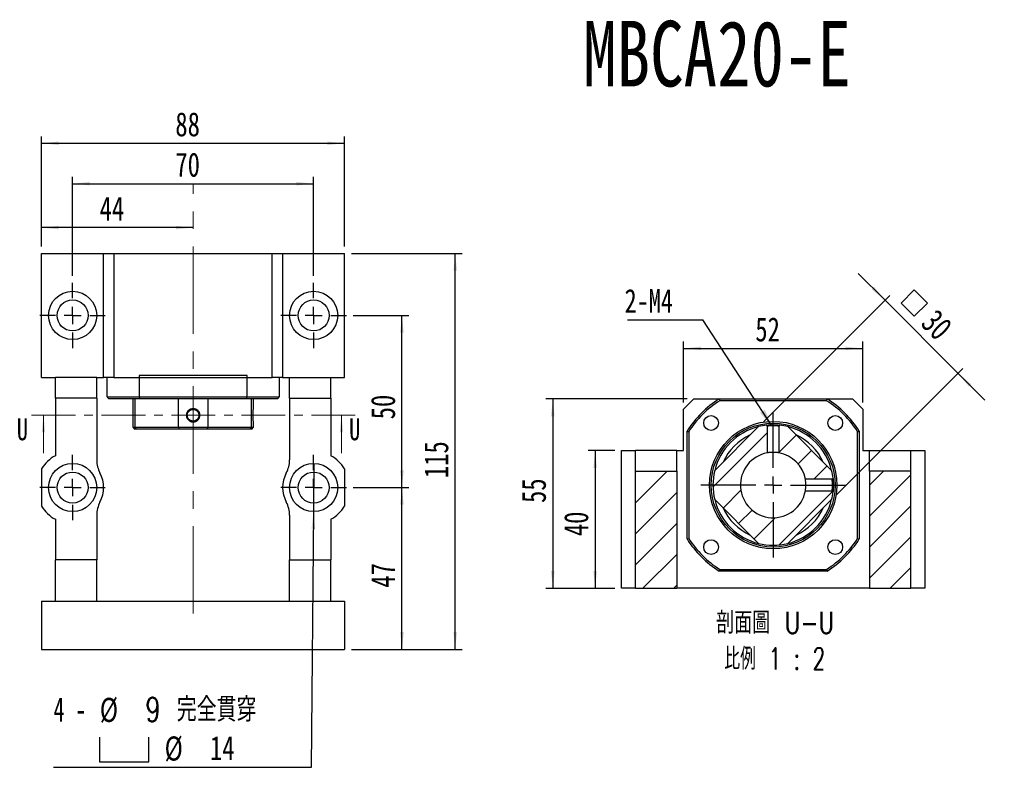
# Model space of a CAD drawing. Header units: millimetres. Extents: x 26 to 279, y 10 to 201.
# Tile 2 of 9: x 37 to 180, y 92 to 201. Entities that reach past the tile are written whole.
import ezdxf

# ---------------------------------------------------------------- set-up
doc = ezdxf.new("R2010")
doc.units = ezdxf.units.MM
doc.linetypes.add('CENTER', pattern=[10.16, 6.35, -1.27, 1.27, -1.27])
doc.linetypes.add('CENTERX2', pattern=[20.32, 12.7, -2.54, 2.54, -2.54])
doc.layers.add('FORMAT', color=7, linetype='Continuous')
doc.styles.add('SLDTEXTSTYLE0', font='TXT', dxfattribs={"width": 0.75})
doc.styles.add('SLDTEXTSTYLE1', font='TXT', dxfattribs={"width": 0.75, "bigfont": 'bigfont'})
doc.styles.add('SLDTEXTSTYLE3', font='TXT', dxfattribs={"width": 0.666667})
doc.styles.add('SLDTEXTSTYLE4', font='TXT', dxfattribs={"width": 0.65625, "bigfont": 'bigfont'})
doc.dimstyles.new('SLDDIMSTYLE2', dxfattribs={"dimtxt": 0.18, "dimasz": 2.5, "dimexe": 0, "dimexo": 0.0625, "dimgap": 0, "dimtad": 0, "dimtih": 1, "dimtoh": 1, "dimdec": 0, "dimrnd": 1e-09, "dimzin": 0, "dimdsep": 46, "dimtxsty": 'Standard', "dimsah": 1, "dimcen": 0.09, "dimadec": 0, "dimazin": 0, "dimtfac": 2.5, "dimtdec": 0, "dimtofl": 0, "dimtmove": 0, "dimatfit": 3, "dimfxl": 0, "dimfrac": 2, "dimtolj": 1, "dimtzin": 0, "dimarcsym": 0})
doc.dimstyles.new('SLDDIMSTYLE3', dxfattribs={"dimtxt": 3.5, "dimasz": 2.5, "dimexe": 0, "dimexo": 0.0625, "dimgap": 0.875, "dimtad": 1, "dimlfac": 2, "dimrnd": 1e-09, "dimzin": 12, "dimdsep": 46, "dimtxsty": 'SLDTEXTSTYLE0', "dimsah": 1, "dimcen": 0.09, "dimadec": 0, "dimazin": 3, "dimtfac": 1, "dimtofl": 0, "dimtmove": 0, "dimatfit": 3, "dimfxl": 0, "dimfrac": 2, "dimtolj": 1, "dimtzin": 12, "dimarcsym": 0})
doc.dimstyles.new('SLDDIMSTYLE4', dxfattribs={"dimtxt": 3.5, "dimasz": 2.5, "dimexe": 0, "dimexo": 0.0625, "dimgap": 0.875, "dimtad": 0, "dimtih": 1, "dimtoh": 1, "dimdec": 6, "dimlfac": 2, "dimrnd": 1e-09, "dimzin": 12, "dimdsep": 46, "dimtxsty": 'SLDTEXTSTYLE0', "dimblk1": 'NONE', "dimsah": 1, "dimcen": 0, "dimadec": 0, "dimazin": 3, "dimtfac": 1, "dimtmove": 0, "dimatfit": 3, "dimldrblk": 'NONE', "dimfxl": 0, "dimfrac": 2, "dimtolj": 1, "dimtzin": 12, "dimarcsym": 0})
doc.dimstyles.new('SLDDIMSTYLE5', dxfattribs={"dimtxt": 3.5, "dimasz": 2.5, "dimexe": 0, "dimexo": 0.0625, "dimgap": 0.875, "dimtad": 1, "dimlfac": 2, "dimrnd": 1e-09, "dimzin": 12, "dimdsep": 46, "dimtxsty": 'SLDTEXTSTYLE0', "dimsah": 1, "dimcen": 0.09, "dimadec": 0, "dimazin": 3, "dimtfac": 1, "dimtmove": 0, "dimatfit": 0, "dimfxl": 0, "dimfrac": 2, "dimtolj": 1, "dimtzin": 12, "dimarcsym": 0})

# ---------------------------------------------------------------- blocks, each defined once
blk = doc.blocks.new('_D_1')
at = {"layer": 'FORMAT', "color": 7}
for p, q in [((44.57, 163.78), (44.57, 178.16)), ((79.57, 163.78), (79.57, 178.16)), ((44.57, 177.16), (79.57, 177.16))]:
    blk.add_line(p, q, dxfattribs=at)
for points in [[(44.57, 177.16), (47.07, 176.91), (47.07, 177.41)], [(79.57, 177.16), (77.07, 177.41), (77.07, 176.91)]]:
    blk.add_solid(points, dxfattribs=at)
at = {"layer": 'FORMAT', "color": 7, "insert": (59.49, 181.68), "char_height": 3.5, "attachment_point": 1, "style": 'SLDTEXTSTYLE0'}
blk.add_mtext('70', dxfattribs=at)
blk = doc.blocks.new('_D_2')
at = {"layer": 'FORMAT', "color": 7}
for p, q in [((85.32, 158.03), (93.4, 158.03)), ((92.4, 133.03), (92.4, 158.03)), ((85.32, 133.03), (93.4, 133.03))]:
    blk.add_line(p, q, dxfattribs=at)
for points in [[(92.4, 158.03), (92.15, 155.53), (92.65, 155.53)], [(92.4, 133.03), (92.65, 135.53), (92.15, 135.53)]]:
    blk.add_solid(points, dxfattribs=at)
at = {"layer": 'FORMAT', "color": 7, "insert": (87.89, 142.94), "char_height": 3.5, "attachment_point": 1, "rotation": 90, "style": 'SLDTEXTSTYLE0'}
blk.add_mtext('50', dxfattribs=at)
blk = doc.blocks.new('SW_SYMBOL_HOLE_SPOT')
at = {"layer": 'FORMAT', "color": 0}
for p, q in [((0, 875), (0, 75)), ((1600, 75), (1600, 875)), ((0, 75), (1600, 75))]:
    blk.add_line(p, q, dxfattribs=at)
blk = doc.blocks.new('_D_3')
at = {"layer": 'FORMAT'}
for p, q in [((79.6, 136.53), (79.55, 129.53)), ((79.55, 129.53), (79.23, 92.37)), ((79.23, 92.37), (41.8, 92.37))]:
    blk.add_line(p, q, dxfattribs=at)
blk.add_solid([(79.55, 129.53), (79.27, 127.03), (79.77, 127.03)], dxfattribs=at)
at = {"layer": 'FORMAT', "xscale": 0.004470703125, "yscale": 0.004470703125, "zscale": 0.004470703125}
blk.add_blockref('SW_SYMBOL_HOLE_SPOT', (48.48, 92.86), dxfattribs=at)
at = {"layer": 'FORMAT', "char_height": 3.5, "attachment_point": 1}
for s, insert, style in [('4 -', (41.8, 102.54), 'SLDTEXTSTYLE3'), ('%%c', (48.52, 102.49), 'SLDTEXTSTYLE0'), ('9 \\M+18AAE\\M+19153\\M+18AD1\\M+190FA', (55.12, 102.54), 'SLDTEXTSTYLE1'), ('%%c', (57.93, 96.88), 'SLDTEXTSTYLE0'), ('14', (64.52, 96.94), 'SLDTEXTSTYLE0')]:
    blk.add_mtext(s, dxfattribs=dict(at, insert=insert, style=style))
blk = doc.blocks.new('_NONE')
blk = doc.blocks.new('_D_4')
at = {"layer": 'FORMAT', "color": 7}
for p, q in [((85.32, 133.03), (93.4, 133.03)), ((92.4, 109.53), (92.4, 133.03)), ((85.07, 109.53), (93.4, 109.53))]:
    blk.add_line(p, q, dxfattribs=at)
for points in [[(92.4, 133.03), (92.15, 130.53), (92.65, 130.53)], [(92.4, 109.53), (92.65, 112.03), (92.15, 112.03)]]:
    blk.add_solid(points, dxfattribs=at)
at = {"layer": 'FORMAT', "color": 7, "insert": (87.89, 118.49), "char_height": 3.5, "attachment_point": 1, "rotation": 90, "style": 'SLDTEXTSTYLE0'}
blk.add_mtext('47', dxfattribs=at)
blk = doc.blocks.new('_D_5')
at = {"layer": 'FORMAT', "color": 7}
for p, q in [((85.07, 167.03), (101.13, 167.03)), ((100.13, 109.53), (100.13, 167.03)), ((85.07, 109.53), (101.13, 109.53))]:
    blk.add_line(p, q, dxfattribs=at)
for points in [[(100.13, 167.03), (99.88, 164.53), (100.38, 164.53)], [(100.13, 109.53), (100.38, 112.03), (99.88, 112.03)]]:
    blk.add_solid(points, dxfattribs=at)
at = {"layer": 'FORMAT', "color": 7, "insert": (95.62, 134.4), "char_height": 3.5, "attachment_point": 1, "rotation": 90, "style": 'SLDTEXTSTYLE0'}
blk.add_mtext('115', dxfattribs=at)
blk = doc.blocks.new('_D_6')
at = {"layer": 'FORMAT', "color": 7}
for p, q in [((40.07, 168.03), (40.07, 171.78)), ((62.07, 170.78), (40.07, 170.78))]:
    blk.add_line(p, q, dxfattribs=at)
for points in [[(40.07, 170.78), (42.57, 170.53), (42.57, 171.03)], [(62.07, 170.78), (59.57, 171.03), (59.57, 170.53)]]:
    blk.add_solid(points, dxfattribs=at)
at = {"layer": 'FORMAT', "color": 7, "insert": (48.49, 175.29), "char_height": 3.5, "attachment_point": 1, "style": 'SLDTEXTSTYLE0'}
blk.add_mtext('44', dxfattribs=at)
blk = doc.blocks.new('_D_7')
at = {"layer": 'FORMAT', "color": 7}
for p, q in [((40.07, 168.03), (40.07, 184.03)), ((40.07, 183.03), (84.07, 183.03)), ((84.07, 168.03), (84.07, 184.03))]:
    blk.add_line(p, q, dxfattribs=at)
for points in [[(40.07, 183.03), (42.57, 182.78), (42.57, 183.28)], [(84.07, 183.03), (81.57, 183.28), (81.57, 182.78)]]:
    blk.add_solid(points, dxfattribs=at)
at = {"layer": 'FORMAT', "color": 7, "insert": (59.49, 187.54), "char_height": 3.5, "attachment_point": 1, "style": 'SLDTEXTSTYLE0'}
blk.add_mtext('88', dxfattribs=at)
blk = doc.blocks.new('SW_CENTERMARKSYMBOL_3')
at = {"layer": 'FORMAT', "color": 0}
for p, q in [((0, 2.5), (0, 4.75)), ((-2.5, 0), (-4.75, 0)), ((0, 0), (-1.25, 0)), ((0, 0), (0, 1.25)), ((0, 0), (0, -1.25)), ((0, 0), (1.25, 0)), ((2.5, 0), (4.75, 0)), ((0, -2.5), (0, -4.75))]:
    blk.add_line(p, q, dxfattribs=at)
blk = doc.blocks.new('SW_CENTERMARKSYMBOL_4')
at = {"layer": 'FORMAT', "color": 0}
for p, q in [((0, 2.5), (0, 4.75)), ((-2.5, 0), (-4.75, 0)), ((0, 0), (-1.25, 0)), ((0, 0), (0, 1.25)), ((0, 0), (0, -1.25)), ((0, 0), (1.25, 0)), ((2.5, 0), (4.75, 0)), ((0, -2.5), (0, -4.75))]:
    blk.add_line(p, q, dxfattribs=at)
blk = doc.blocks.new('SW_CENTERMARKSYMBOL_5')
at = {"layer": 'FORMAT', "color": 0}
for p, q in [((0, 2.5), (0, 4.75)), ((-2.5, 0), (-4.75, 0)), ((0, 0), (-1.25, 0)), ((0, 0), (0, 1.25)), ((0, 0), (0, -1.25)), ((0, 0), (1.25, 0)), ((2.5, 0), (4.75, 0)), ((0, -2.5), (0, -4.75))]:
    blk.add_line(p, q, dxfattribs=at)
blk = doc.blocks.new('SW_CENTERMARKSYMBOL_6')
at = {"layer": 'FORMAT', "color": 0}
for p, q in [((0, 2.5), (0, 4.75)), ((-2.5, 0), (-4.75, 0)), ((0, 0), (-1.25, 0)), ((0, 0), (0, 1.25)), ((0, 0), (0, -1.25)), ((0, 0), (1.25, 0)), ((2.5, 0), (4.75, 0)), ((0, -2.5), (0, -4.75))]:
    blk.add_line(p, q, dxfattribs=at)
blk = doc.blocks.new('_D_8')
at = {"layer": 'FORMAT', "color": 7}
for p, q in [((123.3, 138.39), (119.45, 138.39)), ((120.45, 138.39), (120.45, 118.39)), ((123.3, 118.39), (119.45, 118.39))]:
    blk.add_line(p, q, dxfattribs=at)
for points in [[(120.45, 138.39), (120.2, 135.89), (120.7, 135.89)], [(120.45, 118.39), (120.7, 120.89), (120.2, 120.89)]]:
    blk.add_solid(points, dxfattribs=at)
at = {"layer": 'FORMAT', "color": 7, "insert": (115.94, 125.97), "char_height": 3.5, "attachment_point": 1, "rotation": 90, "style": 'SLDTEXTSTYLE0'}
blk.add_mtext('40', dxfattribs=at)
blk = doc.blocks.new('_D_9')
at = {"layer": 'FORMAT', "color": 7}
for p, q in [((133.8, 145.89), (113.3, 145.89)), ((114.3, 145.89), (114.3, 118.39)), ((123.3, 118.39), (113.3, 118.39))]:
    blk.add_line(p, q, dxfattribs=at)
for points in [[(114.3, 145.89), (114.05, 143.39), (114.55, 143.39)], [(114.3, 118.39), (114.55, 120.89), (114.05, 120.89)]]:
    blk.add_solid(points, dxfattribs=at)
at = {"layer": 'FORMAT', "color": 7, "insert": (109.79, 130.79), "char_height": 3.5, "attachment_point": 1, "rotation": 90, "style": 'SLDTEXTSTYLE0'}
blk.add_mtext('55', dxfattribs=at)
blk = doc.blocks.new('_D_10')
at = {"layer": 'FORMAT', "color": 7}
for p, q in [((133.3, 145.39), (133.3, 154.24)), ((133.3, 153.24), (159.3, 153.24)), ((159.3, 145.39), (159.3, 154.24))]:
    blk.add_line(p, q, dxfattribs=at)
for points in [[(133.3, 153.24), (135.8, 152.99), (135.8, 153.49)], [(159.3, 153.24), (156.8, 153.49), (156.8, 152.99)]]:
    blk.add_solid(points, dxfattribs=at)
at = {"layer": 'FORMAT', "color": 7, "insert": (143.71, 157.76), "char_height": 3.5, "attachment_point": 1, "style": 'SLDTEXTSTYLE0'}
blk.add_mtext('52', dxfattribs=at)
blk = doc.blocks.new('SW_SYMBOL_MOD_BOX')
at = {"layer": 'FORMAT', "color": 0}
for p, q in [((200, 200), (200, 800)), ((200, 800), (800, 800)), ((800, 800), (800, 200)), ((200, 200), (800, 200))]:
    blk.add_line(p, q, dxfattribs=at)
blk = doc.blocks.new('_D_11')
at = {"layer": 'FORMAT', "color": 7}
for p, q in [((162.54, 160.24), (158.65, 164.13)), ((144.89, 142.59), (163.25, 160.94)), ((162.54, 160.24), (173.14, 149.63)), ((155.5, 131.98), (173.85, 150.34)), ((173.14, 149.63), (177.03, 145.74))]:
    blk.add_line(p, q, dxfattribs=at)
for points in [[(162.54, 160.24), (160.95, 162.18), (160.59, 161.83)], [(173.14, 149.63), (174.74, 147.69), (175.09, 148.04)]]:
    blk.add_solid(points, dxfattribs=at)
at = {"layer": 'FORMAT', "color": 7, "xscale": 0.004470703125, "yscale": 0.004470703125, "zscale": 0.004470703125, "rotation": 315.0000000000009}
blk.add_blockref('SW_SYMBOL_MOD_BOX', (163.63, 159.83), dxfattribs=at)
at = {"layer": 'FORMAT', "color": 7, "insert": (170.05, 159.18), "char_height": 3.5, "attachment_point": 1, "rotation": 315, "style": 'SLDTEXTSTYLE0'}
blk.add_mtext('30', dxfattribs=at)
blk = doc.blocks.new('SW_NOTE_1')
at = {"layer": 'FORMAT', "color": 0, "char_height": 3.175, "attachment_point": 2}
for s, insert, style in [('\\M+19655\\M+196CA\\M+19AA4 U-U', (10.32, 4.09), 'SLDTEXTSTYLE1'), ('\\M+194E4\\M+197E1 1 : 2', (10.27, -1.14), 'SLDTEXTSTYLE4')]:
    blk.add_mtext(s, dxfattribs=dict(at, insert=insert, style=style))
blk = doc.blocks.new('SW_NOTE_2')
at = {"layer": 'FORMAT', "color": 0}
blk.add_line((-10.94, 0), (0, 0), dxfattribs=at)
at = {"layer": 'FORMAT', "color": 0, "insert": (-11.38, 4.49), "char_height": 3.44, "attachment_point": 1, "style": 'SLDTEXTSTYLE0'}
blk.add_mtext('2-M4', dxfattribs=at)
blk = doc.blocks.new('SW_CENTERMARKSYMBOL_7')
at = {"layer": 'FORMAT', "color": 0}
for p, q in [((0, 2.5), (0, 10.5)), ((-2.5, 0), (-10.5, 0)), ((0, 0), (-1.25, 0)), ((0, 0), (0, 1.25)), ((0, 0), (0, -1.25)), ((0, 0), (1.25, 0)), ((2.5, 0), (10.5, 0)), ((0, -2.5), (0, -10.5))]:
    blk.add_line(p, q, dxfattribs=at)

msp = doc.modelspace()

# ---------------------------------------------------------------- hatches: boundary and pattern name
at = {"layer": 'FORMAT', "linetype": 'Continuous', "lineweight": 18}
h = msp.add_hatch(dxfattribs=at)
h.set_pattern_fill('ANSI31', color=256, style=0)
edge = h.paths.add_edge_path(flags=0)
edge.add_arc((146.30084012, 133.39334317), 8.75, 96.4679775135, 103.9972808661)
edge.add_line((144.18442646, 141.88353122), (137.81065206, 135.50975683))
edge.add_arc((146.30084012, 133.39334317), 8.75, 166.0027191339, 193.9972808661)
edge.add_line((137.81065206, 131.27692951), (144.18442646, 124.90315511))
edge.add_arc((146.30084012, 133.39334317), 8.75, 256.0027191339, 283.9972808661)
edge.add_line((148.41725378, 124.90315511), (154.79102817, 131.27692951))
edge.add_arc((146.30084012, 133.39334317), 8.75, 346.0027191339, 353.5320060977)
edge.add_spline(control_points=[(154.99514635, 132.40767498), (154.98368641, 132.41913515), (154.97222646, 132.43059533), (154.96076652, 132.44205551), (154.94930659, 132.45351569), (154.93784665, 132.46497587), (154.92638672, 132.47643606), (154.90407764, 132.49874564), (154.88176858, 132.52105523), (154.85945954, 132.54336484)], knot_values=[0, 0, 0, 0, 0.0000972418, 0.0000972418, 0.0000972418, 0.0001944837, 0.0001944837, 0.0001944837, 0.0003837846, 0.0003837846, 0.0003837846, 0.0003837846], weights=[1, 1, 1, 1, 1, 1, 1, 1, 1, 1], degree=3, periodic=0)
edge.add_line((154.85946047, 132.54336394), (150.97417248, 132.54336394))
edge.add_arc((146.30084012, 133.39334317), 4.75, 100.3081983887, 349.6918016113, ccw=False)
edge.add_line((145.45086089, 138.06667552), (145.45086089, 141.95196334))
edge.add_spline(control_points=[(145.45086179, 141.95196264), (145.43940159, 141.96342255), (145.42794139, 141.97488247), (145.41648119, 141.98634239), (145.40502099, 141.99780231), (145.3935608, 142.00926224), (145.38210061, 142.02072217), (145.35979104, 142.04303125), (145.33748148, 142.06534034), (145.31517194, 142.08764944)], knot_values=[0, 0, 0, 0, 0.0000972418, 0.0000972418, 0.0000972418, 0.0001944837, 0.0001944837, 0.0001944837, 0.0003837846, 0.0003837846, 0.0003837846, 0.0003837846], weights=[1, 1, 1, 1, 1, 1, 1, 1, 1, 1], degree=3, periodic=0)
h = msp.add_hatch(dxfattribs=at)
h.set_pattern_fill('ANSI31', color=256, style=0)
edge = h.paths.add_edge_path(flags=0)
edge.add_arc((146.30084012, 133.39334317), 8.75, 76.0027191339, 83.5319777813)
edge.add_spline(control_points=[(147.28651239, 142.08764903), (147.27505222, 142.07618908), (147.26359204, 142.06472914), (147.25213187, 142.0532692), (147.24067169, 142.04180926), (147.2292115, 142.03034933), (147.21775131, 142.0188894), (147.19544172, 141.9965803), (147.17313211, 141.97427123), (147.15082248, 141.95196217)], knot_values=[0, 0, 0, 0, 0.0000972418, 0.0000972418, 0.0000972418, 0.0001944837, 0.0001944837, 0.0001944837, 0.0003837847, 0.0003837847, 0.0003837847, 0.0003837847], weights=[1, 1, 1, 1, 1, 1, 1, 1, 1, 1], degree=3, periodic=0)
edge.add_line((147.15081935, 141.95196318), (147.15081935, 138.06667552))
edge.add_arc((146.30084012, 133.39334317), 4.75, 10.3081983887, 79.6918016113, ccw=False)
edge.add_line((150.97417248, 134.2433224), (154.85946067, 134.2433224))
edge.add_spline(control_points=[(154.85946067, 134.2433224), (154.87091996, 134.25477749), (154.88237988, 134.26623769), (154.8938398, 134.27769788), (154.90529972, 134.28915808), (154.91675965, 134.30061827), (154.92821959, 134.31207845), (154.95052864, 134.334388), (154.97283771, 134.35669753), (154.9951468, 134.37900705)], knot_values=[0, 0, 0, 0, 0.0000972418, 0.0000972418, 0.0000972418, 0.0001944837, 0.0001944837, 0.0001944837, 0.0003837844, 0.0003837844, 0.0003837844, 0.0003837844], weights=[1, 1, 1, 1, 1, 1, 1, 1, 1, 1], degree=3, periodic=0)
edge.add_arc((146.30084012, 133.39334317), 8.75, 6.4679478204, 13.9972808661)
edge.add_line((154.79102817, 135.50975683), (148.41725378, 141.88353122))
h = msp.add_hatch(dxfattribs=at)
h.set_pattern_fill('ANSI31', color=256, style=0)
h.paths.add_polyline_path([(126.30084012, 135.39334317), (126.30084012, 118.39334317), (132.30084012, 118.39334317), (132.30084012, 135.39334317)], flags=0)
h = msp.add_hatch(dxfattribs=at)
h.set_pattern_fill('ANSI31', color=256, style=0)
h.paths.add_polyline_path([(160.30084012, 118.39334317), (166.30084012, 118.39334317), (166.30084012, 135.39334317), (160.30084012, 135.39334317)], flags=0)

# ---------------------------------------------------------------- linework, layer by layer
at = {"color": 7, "linetype": 'Continuous', "lineweight": 25}
for p, q in [((40.07491667, 149.0310751), (40.07491667, 167.03107479)), ((40.07491667, 167.03107479), (49.07491629, 167.03107479)), ((49.07491629, 149.0310751), (49.07491629, 167.03107479)), ((49.07491629, 167.03107479), (50.57491653, 167.03107479)), ((50.57491653, 167.03107479), (50.57491653, 149.0310751)), ((50.57491653, 167.03107479), (73.57491658, 167.03107479)), ((73.57491658, 149.0310751), (73.57491658, 167.03107479)), ((73.57491658, 167.03107479), (75.07491682, 167.03107479)), ((75.07491682, 167.03107479), (75.07491682, 149.0310751)), ((75.07491682, 167.03107479), (84.07491644, 167.03107479)), ((84.07491644, 149.0310751), (84.07491644, 167.03107479)), ((40.07491667, 149.0310751), (42.074917, 149.0310751)), ((48.07491612, 149.0310751), (42.074917, 149.0310751)), ((42.074917, 146.03107554), (42.074917, 149.0310751)), ((48.07491612, 149.0310751), (49.07491629, 149.0310751)), ((48.07491612, 146.03107554), (48.07491612, 149.0310751)), ((50.57491653, 149.0310751), (49.07491629, 149.0310751)), ((49.57491637, 146.18107436), (49.57491637, 149.0310751)), ((50.57491653, 149.0310751), (73.57491658, 149.0310751)), ((69.90514614, 149.28107468), (54.24468697, 149.28107468)), ((54.24468697, 149.28107468), (54.24468697, 146.18107436)), ((69.90514614, 146.18107436), (69.90514614, 149.28107468)), ((75.07491682, 149.0310751), (73.57491658, 149.0310751)), ((74.57491674, 149.0310751), (74.57491674, 146.18107436)), ((75.07491682, 149.0310751), (76.07491699, 149.0310751)), ((76.07491699, 149.0310751), (82.07491611, 149.0310751)), ((76.07491699, 146.03107554), (76.07491699, 149.0310751)), ((82.07491611, 149.0310751), (84.07491644, 149.0310751)), ((82.07491611, 146.03107554), (82.07491611, 149.0310751)), ((48.07491612, 146.03107554), (42.074917, 146.03107554)), ((42.074917, 146.03107554), (42.074917, 137.64762079)), ((48.07491612, 146.03107554), (48.07491612, 137.03107407)), ((49.57491637, 146.18107436), (54.24468697, 146.18107436)), ((54.31685609, 145.93107385), (49.82491688, 145.93107385)), ((53.32491652, 145.93107385), (53.32491652, 141.78107438)), ((53.58472851, 145.93107385), (53.58472851, 141.78107438)), ((54.24468697, 146.18107436), (69.90514614, 146.18107436)), ((69.83297703, 145.93107385), (54.31685609, 145.93107385)), ((59.958503, 141.78107438), (59.958503, 145.93107385)), ((64.19133011, 145.93107385), (64.19133011, 141.78107438)), ((74.32491624, 145.93107385), (69.83297703, 145.93107385)), ((69.90514614, 146.18107436), (74.57491674, 146.18107436)), ((70.5651046, 141.78107438), (70.5651046, 145.93107385)), ((70.82491659, 144.50116401), (70.82491659, 145.93107385)), ((76.07491699, 146.03107554), (82.07491611, 146.03107554)), ((76.07491699, 146.03107554), (76.07491699, 137.03107407)), ((82.07491611, 146.03107554), (82.07491611, 137.64762079)), ((134.8008401, 145.89334335), (133.30083985, 144.39334311)), ((134.8008401, 145.89334335), (138.47061053, 145.89334335)), ((138.47061053, 145.89334335), (154.13106971, 145.89334335)), ((154.13106971, 145.89334335), (157.80084014, 145.89334335)), ((159.30084039, 144.39334311), (157.80084014, 145.89334335)), ((154.05890059, 145.64334285), (138.54277965, 145.64334285)), ((133.30083985, 138.39334306), (133.30083985, 144.39334311)), ((159.30084039, 144.39334311), (159.30084039, 138.39334306)), ((53.32491652, 141.78107438), (53.57491609, 141.53107387)), ((53.32491652, 141.78107438), (53.58472851, 141.78107438)), ((53.58472851, 141.78107438), (59.958503, 141.78107438)), ((59.958503, 141.78107438), (64.19133011, 141.78107438)), ((64.19133011, 141.78107438), (70.5651046, 141.78107438)), ((70.5651046, 141.78107438), (70.82491659, 141.78107438)), ((70.57491702, 141.53107387), (70.82491659, 141.78107438)), ((70.82491659, 141.78107438), (70.82491659, 142.56077019)), ((144.18442657, 141.88353122), (137.81065207, 135.50975672)), ((145.45086089, 141.95196294), (145.45086089, 138.06667561)), ((147.15081935, 138.06667561), (147.15081935, 141.95196294)), ((154.79102817, 135.50975672), (148.41725367, 141.88353122)), ((53.81091696, 141.53107387), (53.57491609, 141.53107387)), ((60.08586742, 141.53107387), (53.81091696, 141.53107387)), ((64.06396569, 141.53107387), (60.08586742, 141.53107387)), ((70.33891615, 141.53107387), (64.06396569, 141.53107387)), ((70.57491702, 141.53107387), (70.33891615, 141.53107387)), ((133.80083993, 125.56311358), (133.80083993, 141.22357276)), ((134.05084044, 141.15140364), (134.05084044, 125.6352827)), ((158.5508398, 125.6352827), (158.5508398, 141.15140364)), ((158.80084031, 141.22357276), (158.80084031, 125.56311358)), ((124.30084024, 118.3933435), (124.30084024, 138.39334306)), ((124.30084024, 138.39334306), (126.30084057, 138.39334306)), ((132.30083969, 138.39334306), (126.30084057, 138.39334306)), ((126.30084057, 135.39334326), (126.30084057, 138.39334306)), ((132.30083969, 135.39334326), (132.30083969, 138.39334306)), ((132.30083969, 138.39334306), (133.30083985, 138.39334306)), ((159.30084039, 138.39334306), (160.30084055, 138.39334306)), ((160.30084055, 138.39334306), (166.30083967, 138.39334306)), ((160.30084055, 135.39334326), (160.30084055, 138.39334306)), ((166.30083967, 135.39334326), (166.30083967, 138.39334306)), ((166.30083967, 138.39334306), (168.30084, 138.39334306)), ((168.30084, 138.39334306), (168.30084, 118.3933435)), ((40.07491667, 135.73523742), (40.07491667, 130.32691312)), ((84.07491644, 135.73523742), (84.07491644, 130.32691312)), ((126.30084057, 135.39334326), (132.30083969, 135.39334326)), ((126.30084057, 118.3933435), (126.30084057, 135.39334326)), ((132.30083969, 135.39334326), (132.30083969, 118.3933435)), ((160.30084055, 135.39334326), (160.30084055, 118.3933435)), ((166.30083967, 135.39334326), (160.30084055, 135.39334326)), ((166.30083967, 118.3933435), (166.30083967, 135.39334326)), ((154.85946082, 134.2433224), (150.97417256, 134.2433224)), ((150.97417256, 132.54336394), (154.85946082, 132.54336394)), ((137.81065207, 131.27692961), (144.18442657, 124.90315512)), ((148.41725367, 124.90315512), (154.79102817, 131.27692961)), ((48.07491612, 129.03107462), (48.07491612, 122.53107635)), ((76.07491699, 129.03107462), (76.07491699, 122.53107635)), ((42.074917, 128.4145279), (42.074917, 122.53107635)), ((82.07491611, 128.4145279), (82.07491611, 122.53107635)), ((48.07491612, 122.53107635), (42.074917, 122.53107635)), ((42.074917, 116.53107536), (42.074917, 122.53107635)), ((48.07491612, 116.53107536), (48.07491612, 122.53107635)), ((76.07491699, 122.53107635), (82.07491611, 122.53107635)), ((76.07491699, 116.53107536), (76.07491699, 122.53107635)), ((82.07491611, 116.53107536), (82.07491611, 122.53107635)), ((154.13106971, 120.89334298), (138.47061053, 120.89334298)), ((138.54277965, 121.14334349), (154.05890059, 121.14334349)), ((126.30084057, 118.3933435), (124.30084024, 118.3933435)), ((126.30084057, 118.3933435), (132.30083969, 118.3933435)), ((160.30084055, 118.3933435), (132.30083969, 118.3933435)), ((160.30084055, 118.3933435), (166.30083967, 118.3933435)), ((168.30084, 118.3933435), (166.30083967, 118.3933435)), ((40.07491667, 116.53107536), (40.07491667, 109.53107608)), ((40.07491667, 116.53107536), (84.07491644, 116.53107536)), ((84.07491644, 116.53107536), (84.07491644, 109.53107608)), ((40.07491667, 109.53107608), (84.07491644, 109.53107608))]:
    msp.add_line(p, q, dxfattribs=at)
at = {"color": 7, "linetype": 'CENTER', "lineweight": 18}
msp.add_line((85.61516956, 143.52513301), (38.34281393, 143.52513301), dxfattribs=at)
at = {"color": 7, "linetype": 'Continuous', "lineweight": 18}
for p, q in [((40.34281393, 138.02513301), (40.34281393, 143.52513301)), ((83.61516956, 138.02513301), (83.61516956, 143.52513301))]:
    msp.add_line(p, q, dxfattribs=at)
at = {"color": 8, "linetype": 'Continuous', "lineweight": 25}
for p, q in [((146.06550962, 142.14017764), (145.90336238, 142.13431031)), ((147.27824698, 142.08858144), (147.20203348, 142.0968106))]:
    msp.add_line(p, q, dxfattribs=at)
at = {"color": 7, "linetype": 'Continuous', "lineweight": 25, "flags": 128}
for points in [[(145.45086182, 141.95196294), (145.41648117, 141.98634271), (145.38210059, 142.02072248), (145.31517196, 142.08764918)], [(145.33316267, 142.08966922), (145.33420726, 142.08978657), (145.39138581, 142.09595192), (145.48250153, 142.10499134), (145.60431136, 142.11557582), (145.92275921, 142.13517085), (146.30084012, 142.14334321), (146.49762162, 142.14113038), (146.67942039, 142.13514943), (146.99790678, 142.11553298), (147.12413766, 142.10452475), (147.21425691, 142.09553655), (147.26836384, 142.08968692), (147.2865276, 142.08764732), (147.28651596, 142.08764825)], [(145.47757291, 141.95565935), (145.45084022, 141.95195921), (145.45086089, 141.95196294)], [(147.15081935, 141.95196294), (147.15084013, 141.95195921), (147.10129226, 141.95882399), (147.02466414, 141.96740147), (146.90195017, 141.97941087), (146.74705746, 141.99138116), (146.58761649, 141.99993443), (146.30084012, 142.00678617), (146.01432088, 141.99996144), (145.85500654, 141.99141749), (145.70019393, 141.97945278), (145.57736313, 141.967435), (145.50060754, 141.95884634)], [(147.28651235, 142.08764918), (147.25213188, 142.05326941), (147.21775129, 142.01888964), (147.15082249, 141.951962)], [(154.85945989, 134.24331728), (154.89383966, 134.27769786), (154.92821943, 134.31207845), (154.99514707, 134.37900702)], [(154.99514614, 132.40767501), (154.96076636, 132.44205548), (154.92638659, 132.47643607), (154.85945989, 132.54336487)]]:
    msp.add_lwpolyline(points, dxfattribs=at)
at = {"color": 7, "linetype": 'Continuous', "lineweight": 25}
for centre, radius in [((44.57491656, 158.03107477), 3.5), ((44.57491656, 158.03107477), 2.25), ((79.57491656, 158.03107477), 3.5), ((79.57491656, 158.03107477), 2.25), ((137.28522866, 142.40895463), 1.075), ((155.31645158, 142.40895463), 1.075), ((146.30084012, 133.39334317), 9.25), ((146.30084012, 133.39334317), 9), ((44.57491656, 133.03107477), 3.5), ((79.57491656, 133.03107477), 3.5), ((44.57491656, 133.03107477), 2.25), ((79.57491656, 133.03107477), 2.25), ((137.28522866, 124.37773171), 1.075), ((155.31645158, 124.37773171), 1.075)]:
    msp.add_circle(centre, radius, dxfattribs=at)
for centre, radius, start, end in [((146.30084012, 133.39334317), 14.75, 122.0637857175, 147.9362142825), ((146.30084012, 133.39334317), 14.75, 32.0637857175, 57.9362142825), ((146.30084012, 133.39334317), 14.5, 122.3465321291, 147.6534678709), ((146.30084012, 133.39334317), 14.5, 32.3465321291, 57.6534678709), ((146.30084012, 133.39334317), 8.75, 96.4679775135, 103.9972808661), ((146.30084012, 133.39334317), 8.75, 76.0027191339, 83.5319777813), ((146.30084012, 133.39334317), 8, 114.6358651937, 155.3641348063), ((146.30084012, 133.39334317), 8, 24.6358651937, 65.3641348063), ((44.57491656, 133.03107477), 5.25, 118.4368901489, 148.9972808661), ((79.57491656, 133.03107477), 5.25, 31.0027191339, 61.5631098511), ((146.30084012, 133.39334317), 4.75, 100.3081983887, 349.6918016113), ((146.30084012, 133.39334317), 4.75, 10.3081983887, 79.6918016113), ((52.07491656, 137.03107477), 4, 180, 208.0724869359), ((72.07491656, 137.03107477), 4, 331.9275130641, 0), ((44.57491656, 133.03107477), 4.5, 331.9275130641, 28.0724869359), ((79.57491656, 133.03107477), 4.5, 151.9275130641, 208.0724869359), ((146.30084012, 133.39334317), 8.75, 166.0027191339, 193.9972808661), ((146.30084012, 133.39334317), 8.75, 6.4679478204, 13.9972808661), ((146.30084012, 133.39334317), 8.75, 346.0027191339, 353.5320060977), ((44.57491656, 133.03107477), 5.25, 211.0027191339, 241.5631098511), ((52.07491656, 129.03107477), 4, 151.9275130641, 180), ((72.07491656, 129.03107477), 4, 0, 28.0724869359), ((79.57491656, 133.03107477), 5.25, 298.4368901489, 328.9972808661), ((146.30084012, 133.39334317), 8, 204.6358651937, 245.3641348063), ((146.30084012, 133.39334317), 8, 294.6358651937, 335.3641348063), ((146.30084012, 133.39334317), 14.75, 212.0637857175, 237.9362142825), ((146.30084012, 133.39334317), 14.5, 212.3465321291, 237.6534678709), ((146.30084012, 133.39334317), 8.75, 256.0027191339, 283.9972808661), ((146.30084012, 133.39334317), 14.5, 302.3465321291, 327.6534678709), ((146.30084012, 133.39334317), 14.75, 302.0637857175, 327.9362142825)]:
    msp.add_arc(centre, radius, start, end, dxfattribs=at)
at = {"color": 8, "linetype": 'Continuous', "lineweight": 25}
for start, end in [(103.9972808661, 166.0027191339), (13.9972808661, 76.0027191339), (353.5320060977, 6.4679478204), (193.9972808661, 256.0027191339), (283.9972808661, 346.0027191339)]:
    msp.add_arc((146.30084012, 133.39334317), 8.75, start, end, dxfattribs=at)
at = {"color": 7, "linetype": 'Continuous', "lineweight": 25}
for points in [[(49.57491656, 146.18107477), (49.65826522, 146.0977261), (49.74159876, 146.01439256), (49.82491656, 145.93107477)], [(54.24468667, 146.18107477), (54.26863674, 146.0977261), (54.29269232, 146.01439256), (54.31685623, 145.93107477)], [(69.83297688, 145.93107477), (69.85714079, 146.01439256), (69.88119637, 146.0977261), (69.90514644, 146.18107477)], [(74.32491656, 145.93107477), (74.40823435, 146.01439256), (74.49156789, 146.0977261), (74.57491656, 146.18107477)], [(138.47061024, 145.89334317), (138.4945603, 145.8099945), (138.51861589, 145.72666097), (138.54277979, 145.64334317)], [(154.05890044, 145.64334317), (154.08306435, 145.72666097), (154.10711994, 145.8099945), (154.13107, 145.89334317)], [(53.5847285, 141.78107477), (53.66001894, 141.69771723), (53.73541377, 141.61438334), (53.81091729, 141.53107477)], [(59.95850289, 141.78107477), (60.00109781, 141.69771723), (60.0435549, 141.61438334), (60.08586749, 141.53107477)], [(64.19133022, 141.78107477), (64.1487353, 141.69771723), (64.10627821, 141.61438334), (64.06396562, 141.53107477)], [(70.33891582, 141.53107477), (70.41441934, 141.61438334), (70.48981417, 141.69771723), (70.56510461, 141.78107477)], [(133.80084012, 141.22357305), (133.88418878, 141.19962299), (133.96752232, 141.1755674), (134.05084012, 141.15140349)], [(158.55084012, 141.15140349), (158.63415792, 141.1755674), (158.71749146, 141.19962299), (158.80084012, 141.22357305)], [(133.80084012, 125.56311329), (133.88418878, 125.58706335), (133.96752232, 125.61111894), (134.05084012, 125.63528284)], [(158.55084012, 125.63528284), (158.63415792, 125.61111894), (158.71749146, 125.58706335), (158.80084012, 125.56311329)], [(138.54277979, 121.14334317), (138.51861589, 121.06002537), (138.4945603, 120.97669183), (138.47061024, 120.89334317)], [(154.05890044, 121.14334317), (154.08306435, 121.06002537), (154.10711994, 120.97669183), (154.13107, 120.89334317)]]:
    msp.add_open_spline(points, degree=3, dxfattribs=at)
for points, knots in [([(62.07491656, 144.50137913), (62.2046138, 144.501315), (62.46354358, 144.45641883), (62.7530851, 144.25680306), (62.94059935, 144.02387122), (63.04058664, 143.78603302), (63.06858965, 143.5535782), (63.04810402, 143.34072202), (62.99029246, 143.15761496), (62.89946397, 142.98811509), (62.77646285, 142.84065096), (62.62635957, 142.71954538), (62.45388936, 142.63020267), (62.26741029, 142.57319744), (62.05125283, 142.55289543), (61.81555135, 142.58026245), (61.57457006, 142.67847626), (61.37084072, 142.83806653), (61.20885786, 143.03878976), (61.10907157, 143.27661425), (61.08120371, 143.50904384), (61.10194018, 143.7218987), (61.15995439, 143.90505307), (61.25095581, 144.07480353), (61.41553676, 144.27099604), (61.6868959, 144.45690737), (61.94542051, 144.50144315), (62.07491656, 144.50137913)], [0, 0, 0, 0, 0.062804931, 0.1253358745, 0.1674943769, 0.2079691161, 0.2498619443, 0.2806356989, 0.3119091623, 0.3431593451, 0.3742019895, 0.4053245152, 0.4369927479, 0.4687267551, 0.5001082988, 0.5425606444, 0.5834621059, 0.6258023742, 0.6680044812, 0.7084755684, 0.7503180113, 0.7811181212, 0.812420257, 0.8436901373, 0.8747625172, 0.9372924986, 1, 1, 1, 1]), ([(70.82491659, 142.56077019), (70.82314752, 142.57385468), (70.81961709, 142.59996657), (70.79713577, 142.8299373), (70.77483866, 143.14614781), (70.76779995, 143.46802849), (70.77066704, 143.72134127), (70.77907217, 143.96497826), (70.79691048, 144.23473632), (70.81978072, 144.45602532), (70.8231878, 144.48610618), (70.82489331, 144.50116401)], [0, 0, 0, 0, 0.1259759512, 0.2514021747, 0.3761305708, 0.500250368, 0.5619771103, 0.6247064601, 0.7490355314, 0.8743726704, 1, 1, 1, 1]), ([(62.07491656, 144.38107477), (62.01303379, 144.38107272), (61.87704928, 144.36617262), (61.66632038, 144.28946718), (61.46466625, 144.14172471), (61.31669637, 143.94011671), (61.23988682, 143.72914046), (61.21426686, 143.49636034), (61.26299736, 143.21200304), (61.43307634, 142.94350503), (61.66551338, 142.7731577), (61.87625255, 142.69617294), (62.10946226, 142.67034542), (62.39438116, 142.71921694), (62.66318674, 142.88985032), (62.83334796, 143.12258421), (62.9100452, 143.33342975), (62.93554041, 143.56608365), (62.88674045, 143.85040461), (62.71654664, 144.11889952), (62.48390496, 144.28922375), (62.27296512, 144.36615796), (62.13685583, 144.38107681), (62.07491656, 144.38107477)], [0, 0, 0, 0, 0.0348172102, 0.0765080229, 0.1250713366, 0.1737945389, 0.2155283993, 0.2502709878, 0.3048546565, 0.374979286, 0.4235747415, 0.4652688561, 0.5000602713, 0.5548892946, 0.6250045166, 0.6736725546, 0.7153673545, 0.7500871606, 0.8046603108, 0.8748064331, 0.9234193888, 0.9651509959, 1, 1, 1, 1]), ([(147.15081935, 138.06667552), (147.15120932, 138.0666046), (147.14598464, 138.06756471), (147.12475052, 138.07135428), (147.10886716, 138.07416077), (147.06651314, 138.08127512), (147.04002064, 138.08557887), (146.9786267, 138.09483964), (146.9434051, 138.09984988), (146.86417177, 138.1099895), (146.821263, 138.11497502), (146.72904858, 138.12422943), (146.67912896, 138.12853832), (146.57592262, 138.13565328), (146.522715, 138.13847547), (146.41307375, 138.14233386), (146.35641269, 138.14334556), (146.1890827, 138.14333837), (146.07653158, 138.13916063), (145.92248036, 138.12852989), (145.87270525, 138.12423912), (145.77987642, 138.11491842), (145.73708728, 138.10993594), (145.65861511, 138.09989304), (145.62278828, 138.09480147), (145.5613718, 138.0855336), (145.53534371, 138.08130424), (145.47163099, 138.07060382), (145.45007327, 138.06653227), (145.45086089, 138.06667552)], [0, 0, 0, 0, 0.0625, 0.0625, 0.125, 0.125, 0.1875, 0.1875, 0.25, 0.25, 0.3125, 0.3125, 0.375, 0.375, 0.4375, 0.4375, 0.5, 0.5, 0.625, 0.625, 0.6875, 0.6875, 0.75, 0.75, 0.8125, 0.8125, 0.875, 0.875, 1, 1, 1, 1]), ([(150.97417248, 132.54336394), (150.97410155, 132.54297397), (150.97506166, 132.54819865), (150.97885123, 132.56943277), (150.98165772, 132.58531613), (150.98877207, 132.62767015), (150.99307582, 132.65416265), (151.00233659, 132.71555659), (151.00734683, 132.75077819), (151.01748645, 132.83001152), (151.02247197, 132.87292029), (151.03172638, 132.96513471), (151.03603527, 133.01505432), (151.04315023, 133.11826067), (151.04597242, 133.17146829), (151.04983082, 133.28110954), (151.05084251, 133.3377706), (151.05083532, 133.50510059), (151.04665758, 133.61765171), (151.03602684, 133.77170293), (151.03173608, 133.82147804), (151.02241537, 133.91430687), (151.0174329, 133.95709601), (151.00738999, 134.03556817), (151.00229842, 134.07139501), (150.99303055, 134.13281148), (150.98880119, 134.15883958), (150.97810078, 134.2225523), (150.97402922, 134.24411002), (150.97417248, 134.2433224)], [0, 0, 0, 0, 0.0625, 0.0625, 0.125, 0.125, 0.1875, 0.1875, 0.25, 0.25, 0.3125, 0.3125, 0.375, 0.375, 0.4375, 0.4375, 0.5, 0.5, 0.625, 0.625, 0.6875, 0.6875, 0.75, 0.75, 0.8125, 0.8125, 0.875, 0.875, 1, 1, 1, 1]), ([(154.85946047, 132.54336394), (154.85945883, 132.54335502), (154.85937083, 132.54287624), (154.86570781, 132.58149547), (154.88442086, 132.751488), (154.90228644, 132.98394451), (154.91163998, 133.19467326), (154.91611116, 133.42790948), (154.90800216, 133.71266479), (154.89205451, 133.94590521), (154.87849858, 134.082347), (154.8715839, 134.14926385), (154.86802461, 134.17930248), (154.86631397, 134.19373937)], [0, 0, 0, 0, 0.0023207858, 0.1246099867, 0.2817171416, 0.3905903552, 0.4840018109, 0.5619484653, 0.6847873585, 0.8418734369, 0.8985188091, 0.9512270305, 1, 1, 1, 1]), ([(154.86314886, 134.21663215), (154.86130648, 134.2299059), (154.85939221, 134.2436976), (154.85945834, 134.24333598), (154.85946082, 134.2433224)], [0, 0, 0, 0, 0.9624445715, 1, 1, 1, 1]), ([(154.99714941, 134.36116614), (154.99718481, 134.3608515), (154.99790769, 134.35442615), (155.00556913, 134.28463592), (155.02284145, 134.11042805), (155.0413206, 133.83256047), (155.04939986, 133.58585739), (155.05231632, 133.32851071), (155.04472029, 133.003782), (155.02665515, 132.73233354), (155.01188229, 132.56615463), (155.0024618, 132.47354348), (154.99642254, 132.41882065), (154.99511619, 132.40741566), (154.99514534, 132.40766483), (154.99514614, 132.40767163)], [0, 0, 0, 0, 0.00341676, 0.0697758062, 0.2012989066, 0.3338884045, 0.4012244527, 0.4678126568, 0.6008228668, 0.7335641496, 0.8013986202, 0.8662688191, 0.9309169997, 0.9981137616, 1, 1, 1, 1])]:
    msp.add_open_spline(points, degree=3, knots=knots, dxfattribs=at)
at = {"color": 7, "linetype": 'Continuous', "lineweight": 18}
for points in [[(40.34281393, 143.52513301), (40.09281393, 141.02513301), (40.59281393, 141.02513301)], [(83.61516956, 143.52513301), (83.36516956, 141.02513301), (83.86516956, 141.02513301)]]:
    msp.add_solid(points, dxfattribs=at)
at = {"layer": 'FORMAT', "color": 7, "linetype": 'CENTERX2', "lineweight": 18}
msp.add_line((62.07491656, 114.71230829), (62.07491656, 177.03107477), dxfattribs=at)

# ---------------------------------------------------------------- block references
at = {"layer": 'FORMAT', "color": 7}
for name, p in [('SW_CENTERMARKSYMBOL_6', (44.57491656, 158.03107477)), ('SW_CENTERMARKSYMBOL_5', (79.57491656, 158.03107477)), ('SW_NOTE_2', (136.1072239, 157.3770789)), ('SW_CENTERMARKSYMBOL_7', (146.30084012, 133.39334317)), ('SW_CENTERMARKSYMBOL_3', (44.57491656, 133.03107477)), ('SW_CENTERMARKSYMBOL_4', (79.57491656, 133.03107477))]:
    msp.add_blockref(name, p, dxfattribs=at)
at = {"layer": 'FORMAT'}
msp.add_blockref('SW_NOTE_1', (136.25393949, 110.90224151), dxfattribs=at)

# ---------------------------------------------------------------- texts
at = {"color": 7, "linetype": 'Continuous', "char_height": 3.175, "attachment_point": 1, "style": 'SLDTEXTSTYLE0'}
for insert in [(36.46461123, 143.06868883), (84.72322747, 143.06868883)]:
    msp.add_mtext('U', dxfattribs=dict(at, insert=insert))
at = {"layer": 'FORMAT', "color": 7, "insert": (118.71222445, 200.81174254), "char_height": 9.525, "attachment_point": 1, "style": 'SLDTEXTSTYLE0'}
msp.add_mtext('MBCA20-E', dxfattribs=at)

# ---------------------------------------------------------------- dimensions: what is measured, and where the dimension line sits
at = {"layer": 'FORMAT', "color": 7}
for base, p1, p2, picture, middle in [((84.07491656, 183.03107477), (40.07491656, 167.03107477), (84.07491656, 167.03107477), '_D_7', (62.07491656, 183.03107477)), ((79.57491656, 177.16344057), (44.57491656, 162.78107477), (79.57491656, 162.78107477), '_D_1', (62.07491656, 177.16344057)), ((40.07491656, 170.78059093), (62.07491656, 177.03107477), (40.07491656, 167.03107477), '_D_6', (51.07491656, 170.78059093)), ((159.30084012, 153.24337869), (133.30084012, 144.39334317), (159.30084012, 144.39334317), '_D_10', (146.30084012, 153.24337869))]:
    dim = msp.add_linear_dim(base=base, p1=p1, p2=p2, dimstyle='SLDDIMSTYLE3', dxfattribs=at)
    dim.commit()
    dim.dimension.update_dxf_attribs({"geometry": picture, "text_midpoint": middle, "dimtype": 160})
for base, p1, p2, picture, middle in [((100.13065769, 167.03107477), (84.07491656, 109.53107477), (84.07491656, 167.03107477), '_D_5', (100.13065769, 138.28107477)), ((92.39776016, 158.03107477), (84.32491656, 133.03107477), (84.32491656, 158.03107477), '_D_2', (92.39776016, 145.53107477)), ((114.30084012, 118.39334317), (134.80084012, 145.89334317), (124.30084012, 118.39334317), '_D_9', (114.30084012, 133.37266982)), ((120.45229375, 118.39334317), (124.30084012, 138.39334317), (124.30084012, 118.39334317), '_D_8', (120.45229375, 128.55142682)), ((92.39776016, 133.03107477), (84.07491656, 109.53107477), (84.32491656, 133.03107477), '_D_4', (92.39776016, 121.07398957))]:
    dim = msp.add_linear_dim(base=base, p1=p1, p2=p2, angle=90, dimstyle='SLDDIMSTYLE3', dxfattribs=at)
    dim.commit()
    dim.dimension.update_dxf_attribs({"geometry": picture, "text_midpoint": middle, "dimtype": 160})
dim = msp.add_linear_dim(base=(173.14468218, 149.63058352), p1=(144.18442646, 141.88353122), p2=(154.79102817, 131.27692951), angle=315, text='{\\fGDT;o}<>', dimstyle='SLDDIMSTYLE5', dxfattribs=at)
dim.commit()
dim.dimension.update_dxf_attribs({"geometry": '_D_11', "text_midpoint": (166.88192253, 155.89334317), "dimtype": 160})
at = {"layer": 'FORMAT'}
dim = msp.add_diameter_dim_2p(p1=(79.60462411, 136.53094869), p2=(79.545209, 129.53120085), text='4 - <> 完全貫穿\\P{\\fGDT;v}%%c 14 \\P', dimstyle='SLDDIMSTYLE4', dxfattribs=at)
dim.commit()
dim.dimension.update_dxf_attribs({"geometry": '_D_3', "text_midpoint": (59.72215431, 97.97967594), "dimtype": 163})

# ---------------------------------------------------------------- leaders
at = {"layer": 'FORMAT', "color": 7}
msp.add_leader([(146.1105828, 142.00356917), (136.1072239, 157.3770789)], dimstyle='SLDDIMSTYLE2', dxfattribs=at)

doc.saveas('drawing.dxf')
